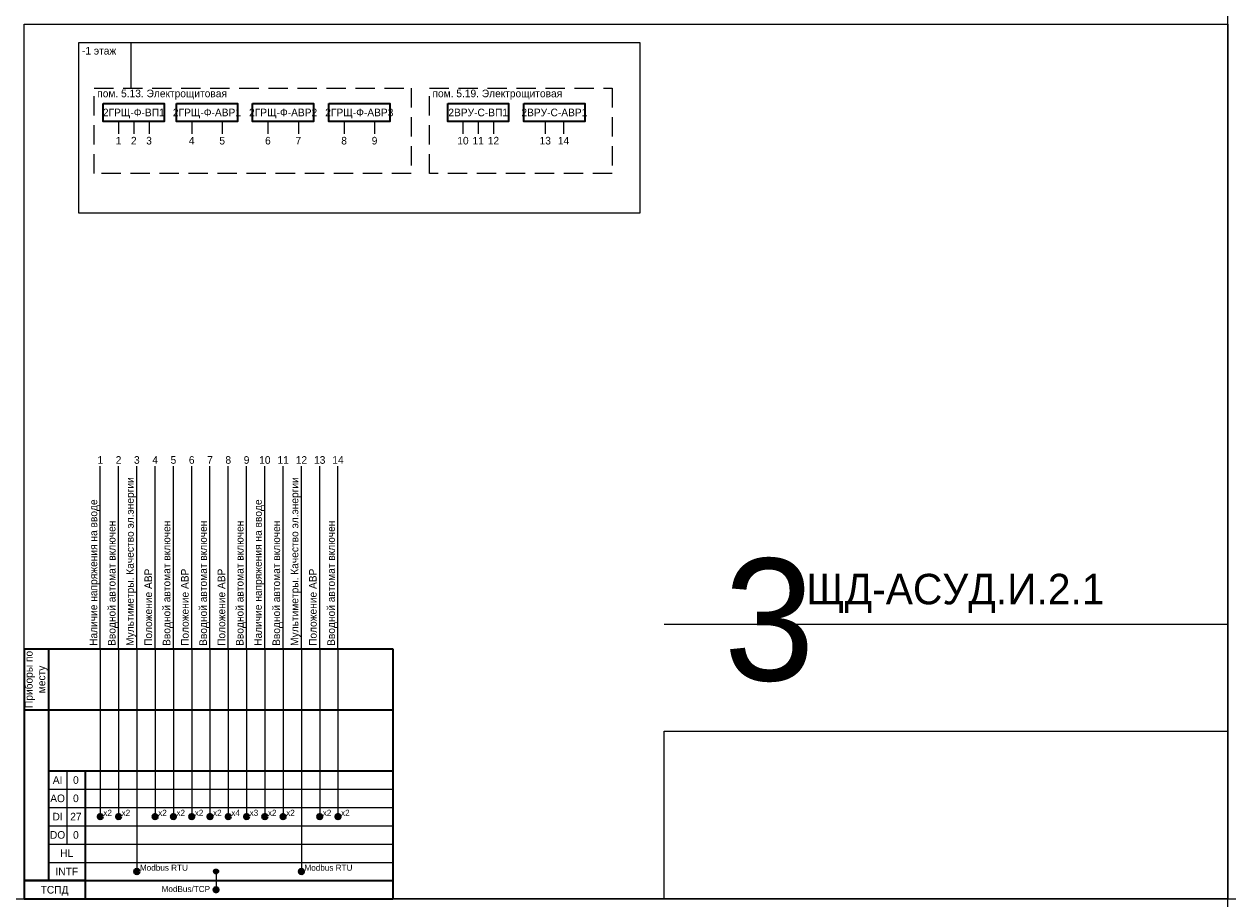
# Model space of a CAD drawing. Header units: millimetres. Extents: x -1173 to 6733, y -4591 to 345.
# Tile 38 of 93: x -1173 to -778, y -2043 to -1756. Entities that reach past the tile are written whole.
import ezdxf
from ezdxf.enums import TextEntityAlignment as Align

# ---------------------------------------------------------------- set-up
doc = ezdxf.new("R2010")
doc.units = ezdxf.units.MM
doc.linetypes.add('DASHED2', pattern=[9.525, 6.35, -3.175])
doc.layers.get('0').update_dxf_attribs({"lineweight": 15})
for name, color, linetype, lineweight in [('AK_Drawing', 7, 'Continuous', 35), ('AK_Drawing_Thin', 7, 'Continuous', 15), ('AK_Equipment', 7, 'Continuous', 35), ('AK_Impulse', 7, 'Continuous', 9), ('AK_Table', 7, 'Continuous', 35)]:
    doc.layers.add(name, color=color, linetype=linetype, lineweight=lineweight)
doc.layers.add('UNPLOTTED', color=2, linetype='Continuous', lineweight=15, plot=False)
doc.styles.add('PT Sans Narrow', font='PTN57F.ttf')
doc.styles.get("Standard").update_dxf_attribs({"font": 'arial.ttf'})

# ---------------------------------------------------------------- blocks, each defined once
blk = doc.blocks.new('*U1')
at = {"layer": 'UNPLOTTED'}
blk.add_line((0, 90), (-185, 90), dxfattribs=at)
for points in [[(0, 0), (-395, 0), (-395, 287), (0, 287)], [(-185, 55), (0, 55), (0, 0), (-185, 0)]]:
    blk.add_lwpolyline(points, close=True, dxfattribs=at)
blk = doc.blocks.new('*U247')
at = {"layer": 'AK_Impulse'}
for q in [(0, 60), (0, -55)]:
    blk.add_line((0, 0), q, dxfattribs=at)
at = {"style": 'PT Sans Narrow'}
for tag, p in [('DESC1', (-1, 1)), ('DESC2', (3, 1))]:
    blk.add_attdef(tag, p, '', height=2.5, rotation=90, dxfattribs=at)
at = {"layer": 'AK_Impulse', "style": 'PT Sans Narrow'}
blk.add_attdef('Y', text='', height=2.5, dxfattribs=at).set_placement((0, 60), align=Align.BOTTOM_CENTER)
blk = doc.blocks.new('*U265')
at = {"lineweight": -2}
for p, q in [((0, 82), (121, 82)), ((0, 82), (0, 62)), ((8, 82), (8, 62)), ((121, 82), (121, 62)), ((0, 62), (0, 0)), ((0, 62), (121, 62)), ((8, 62), (8, 6)), ((121, 62), (121, 0)), ((8, 42), (121, 42)), ((20, 42), (20, 0)), ((0, 6), (121, 6)), ((20, 6), (0, 6)), ((0, 0), (121, 0))]:
    blk.add_line(p, q, dxfattribs=at)
at = {"lineweight": 9}
for p, q in [((14, 42), (14, 18)), ((8, 36), (121, 36)), ((8, 30), (121, 30)), ((8, 24), (121, 24)), ((8, 18), (121, 18)), ((8, 12), (121, 12))]:
    blk.add_line(p, q, dxfattribs=at)
at = {"style": 'PT Sans Narrow'}
for s, p in [('AI', (11, 39)), ('AO', (11, 33)), ('DI', (11, 27)), ('DO', (11, 21)), ('HL', (14, 15)), ('INTF', (14, 9)), ('ТСПД', (10, 3))]:
    blk.add_text(s, height=2.5, dxfattribs=at).set_placement(p, align=Align.MIDDLE_CENTER)
at = {"insert": (4, 72), "char_height": 2.5, "width": 19.6, "attachment_point": 5, "rotation": 90, "style": 'PT Sans Narrow'}
blk.add_mtext('Приборы по месту', dxfattribs=at)
at = {"lineweight": 30, "flags": 1}
blk.add_attdef('PANEL_NAME', text='', height=2.5, rotation=90, dxfattribs=at).set_placement((4, 36), align=Align.MIDDLE_CENTER)
at = {"style": 'PT Sans Narrow'}
for tag, p in [('AI_SIGNAL', (17, 39)), ('AO_SIGNAL', (17, 33)), ('DI_SIGNAL', (17, 27)), ('DO_SIGNAL', (17, 21))]:
    blk.add_attdef(tag, text='', height=2.5, dxfattribs=at).set_placement(p, align=Align.MIDDLE_CENTER)
blk = doc.blocks.new('WDDOT')
for radius in [0.7, 0.5, 0.3, 0.1]:
    blk.add_circle((0, 0), radius)
blk = doc.blocks.new('*U251')
at = {"color": 0, "lineweight": 50}
for radius in [0.72, 0.449, 0.223]:
    blk.add_circle((0, -15), radius, dxfattribs=at)
at = {"style": 'PT Sans Narrow', "flags": 12}
blk.add_attdef('DESC', (1, -14.75), '', height=2, dxfattribs=at)
at = {"layer": 'UNPLOTTED', "style": 'PT Sans Narrow', "flags": 13}
blk.add_attdef('SIGNAL_TYPE', text='', height=1, dxfattribs=at).set_placement((-1, -17), align=Align.RIGHT)
blk = doc.blocks.new('*U241')
at = {"color": 0, "lineweight": 50}
for radius in [0.72, 0.449, 0.223]:
    blk.add_circle((0, -33), radius, dxfattribs=at)
at = {"style": 'PT Sans Narrow', "flags": 12}
blk.add_attdef('DESC', (1, -32.75), '', height=2, dxfattribs=at)
at = {"layer": 'UNPLOTTED', "style": 'PT Sans Narrow', "flags": 13}
blk.add_attdef('SIGNAL_TYPE', text='', height=1, dxfattribs=at).set_placement((-1, -35), align=Align.RIGHT)
blk = doc.blocks.new('*U249')
at = {"layer": 'AK_Drawing_Thin', "color": 0}
blk.add_lwpolyline([(0, 0), (184, 0), (184, -56), (0, -56)], close=True, dxfattribs=at)
at = {"style": 'PT Sans Narrow'}
for tag, p in [('LEVEL', (1, -4)), ('DESC', (1, -55))]:
    blk.add_attdef(tag, p, '', height=2.5, dxfattribs=at)
blk = doc.blocks.new('*U246')
at = {"color": 0}
blk.add_lwpolyline([(0, 0), (20, 0), (20, -6), (0, -6)], close=True, dxfattribs=at)
at = {"style": 'PT Sans Narrow'}
for tag, p in [('LEVEL', (1, -4)), ('DESC', (1, -31))]:
    blk.add_attdef(tag, p, '', height=2.5, dxfattribs=at)
blk = doc.blocks.new('*U245')
at = {"layer": 'AK_Impulse'}
blk.add_line((0, 0), (0, -4), dxfattribs=at)
at = {"layer": 'AK_Impulse', "ltscale": 500, "style": 'PT Sans Narrow'}
blk.add_attdef('Y', text='', height=2.5, dxfattribs=at).set_placement((0, -5), align=Align.TOP_CENTER)
blk = doc.blocks.new('*U264')
at = {"linetype": 'DASHED2'}
blk.add_lwpolyline([(0, 0), (104, 0), (104, -28), (0, -28)], close=True, dxfattribs=at)
at = {"style": 'PT Sans Narrow'}
blk.add_attdef('SPACE_NAME', (1, -3), '', height=2.5, dxfattribs=at)
blk = doc.blocks.new('*U252')
at = {"color": 0, "lineweight": 50}
for radius in [0.72, 0.449, 0.223]:
    blk.add_circle((0, -15), radius, dxfattribs=at)
at = {"style": 'PT Sans Narrow', "flags": 12}
blk.add_attdef('DESC', (1, -14.75), '', height=2, dxfattribs=at)
at = {"layer": 'UNPLOTTED', "style": 'PT Sans Narrow', "flags": 13}
blk.add_attdef('SIGNAL_TYPE', text='', height=1, dxfattribs=at).set_placement((-1, -17), align=Align.RIGHT)
blk = doc.blocks.new('*U253')
at = {"color": 0, "lineweight": 50}
for radius in [0.72, 0.449, 0.223]:
    blk.add_circle((0, -15), radius, dxfattribs=at)
at = {"style": 'PT Sans Narrow', "flags": 12}
blk.add_attdef('DESC', (1, -14.75), '', height=2, dxfattribs=at)
at = {"layer": 'UNPLOTTED', "style": 'PT Sans Narrow', "flags": 13}
blk.add_attdef('SIGNAL_TYPE', text='', height=1, dxfattribs=at).set_placement((-1, -17), align=Align.RIGHT)
blk = doc.blocks.new('*U254')
at = {"color": 0, "lineweight": 50}
for radius in [0.72, 0.449, 0.223]:
    blk.add_circle((0, -15), radius, dxfattribs=at)
at = {"style": 'PT Sans Narrow', "flags": 12}
blk.add_attdef('DESC', (1, -14.75), '', height=2, dxfattribs=at)
at = {"layer": 'UNPLOTTED', "style": 'PT Sans Narrow', "flags": 13}
blk.add_attdef('SIGNAL_TYPE', text='', height=1, dxfattribs=at).set_placement((-1, -17), align=Align.RIGHT)
blk = doc.blocks.new('*U255')
at = {"layer": 'AK_Impulse'}
for q in [(0, 60), (0, -73)]:
    blk.add_line((0, 0), q, dxfattribs=at)
at = {"style": 'PT Sans Narrow'}
for tag, p in [('DESC1', (-1, 1)), ('DESC2', (3, 1))]:
    blk.add_attdef(tag, p, '', height=2.5, rotation=90, dxfattribs=at)
at = {"layer": 'AK_Impulse', "style": 'PT Sans Narrow'}
blk.add_attdef('Y', text='', height=2.5, dxfattribs=at).set_placement((0, 60), align=Align.BOTTOM_CENTER)
blk = doc.blocks.new('*U256')
at = {"color": 0, "lineweight": 50}
for radius in [0.72, 0.449, 0.223]:
    blk.add_circle((0, -33), radius, dxfattribs=at)
at = {"style": 'PT Sans Narrow', "flags": 12}
blk.add_attdef('DESC', (1, -32.75), '', height=2, dxfattribs=at)
at = {"layer": 'UNPLOTTED', "style": 'PT Sans Narrow', "flags": 13}
blk.add_attdef('SIGNAL_TYPE', text='', height=1, dxfattribs=at).set_placement((-1, -35), align=Align.RIGHT)
blk = doc.blocks.new('*U248')
at = {"linetype": 'DASHED2'}
blk.add_lwpolyline([(0, 0), (60, 0), (60, -28), (0, -28)], close=True, dxfattribs=at)
at = {"style": 'PT Sans Narrow'}
blk.add_attdef('SPACE_NAME', (1, -3), '', height=2.5, dxfattribs=at)

msp = doc.modelspace()

# ---------------------------------------------------------------- linework, layer by layer
at = {"layer": 'AK_Impulse'}
msp.add_line((-1110, -2034), (-1110, -2040), dxfattribs=at)
at = {"layer": 'UNPLOTTED', "color": 2, "true_color": 0xf1eb1f}
msp.add_line((-1138, -1762), (-1138, -1777), dxfattribs=at)
for p, direction in [((-778, -1679), (0, 1)), ((-778, -2043), (1, 0))]:
    msp.add_xline(p, direction, dxfattribs=at)

# ---------------------------------------------------------------- block references
at = {"layer": 'AK_Drawing'}
msp.add_blockref('WDDOT', (-1110, -2034), dxfattribs=at)
at = {"layer": 'AK_Drawing_Thin', "color": 251}
msp.add_blockref('*U249', (-1155, -1762), dxfattribs=at).add_auto_attribs({'LEVEL': '-1 этаж'})
at = {"layer": 'AK_Drawing_Thin'}
for name, p, values in [('*U264', (-1150, -1777), {'SPACE_NAME': 'пом. 5.13. Электрощитовая'}), ('*U248', (-1040, -1777), {'SPACE_NAME': 'пом. 5.19. Электрощитовая'})]:
    msp.add_blockref(name, p, dxfattribs=at).add_auto_attribs(values)
at = {"layer": 'AK_Drawing_Thin', "ltscale": 10}
for name, p, values in [('*U247', (-1148, -1961), {'DESC1': 'Наличие напряжения на вводе', 'Y': '1'}), ('*U247', (-1142, -1961), {'DESC1': 'Вводной автомат включен', 'Y': '2'}), ('*U255', (-1136, -1961), {'DESC1': 'Мультиметры. Качество эл.энергии', 'Y': '3'}), ('*U247', (-1130, -1961), {'DESC1': 'Положение АВР', 'Y': '4'}), ('*U247', (-1124, -1961), {'DESC1': 'Вводной автомат включен', 'Y': '5'}), ('*U247', (-1118, -1961), {'DESC1': 'Положение АВР', 'Y': '6'}), ('*U247', (-1112, -1961), {'DESC1': 'Вводной автомат включен', 'Y': '7'}), ('*U247', (-1106, -1961), {'DESC1': 'Положение АВР', 'Y': '8'}), ('*U247', (-1100, -1961), {'DESC1': 'Вводной автомат включен', 'Y': '9'}), ('*U247', (-1094, -1961), {'DESC1': 'Наличие напряжения на вводе', 'Y': '10'}), ('*U247', (-1088, -1961), {'DESC1': 'Вводной автомат включен', 'Y': '11'}), ('*U255', (-1082, -1961), {'DESC1': 'Мультиметры. Качество эл.энергии', 'Y': '12'}), ('*U247', (-1076, -1961), {'DESC1': 'Положение АВР', 'Y': '13'}), ('*U247', (-1070, -1961), {'DESC1': 'Вводной автомат включен', 'Y': '14'})]:
    msp.add_blockref(name, p, dxfattribs=at).add_auto_attribs(values)
ref = msp.add_blockref('*U251', (-1148, -2001), dxfattribs=at)
ref.add_attrib('DESC', 'x2', (-1147, -2015.75), dxfattribs={"layer": '0', "height": 2, "style": 'PT Sans Narrow'})
ref = msp.add_blockref('*U252', (-1142, -2001), dxfattribs=at)
ref.add_attrib('DESC', 'x2', (-1141, -2015.75), dxfattribs={"layer": '0', "height": 2, "style": 'PT Sans Narrow'})
ref = msp.add_blockref('*U253', (-1130, -2001), dxfattribs=at)
ref.add_attrib('DESC', 'x2', (-1129, -2015.75), dxfattribs={"layer": '0', "height": 2, "style": 'PT Sans Narrow'})
ref = msp.add_blockref('*U254', (-1124, -2001), dxfattribs=at)
ref.add_attrib('DESC', 'x2', (-1123, -2015.75), dxfattribs={"layer": '0', "height": 2, "style": 'PT Sans Narrow'})
ref = msp.add_blockref('*U253', (-1118, -2001), dxfattribs=at)
ref.add_attrib('DESC', 'x2', (-1117, -2015.75), dxfattribs={"layer": '0', "height": 2, "style": 'PT Sans Narrow'})
ref = msp.add_blockref('*U254', (-1112, -2001), dxfattribs=at)
ref.add_attrib('DESC', 'x2', (-1111, -2015.75), dxfattribs={"layer": '0', "height": 2, "style": 'PT Sans Narrow'})
ref = msp.add_blockref('*U253', (-1106, -2001), dxfattribs=at)
ref.add_attrib('DESC', 'x4', (-1105, -2015.75), dxfattribs={"layer": '0', "height": 2, "style": 'PT Sans Narrow'})
ref = msp.add_blockref('*U254', (-1100, -2001), dxfattribs=at)
ref.add_attrib('DESC', 'x3', (-1099, -2015.75), dxfattribs={"layer": '0', "height": 2, "style": 'PT Sans Narrow'})
ref = msp.add_blockref('*U251', (-1094, -2001), dxfattribs=at)
ref.add_attrib('DESC', 'x2', (-1093, -2015.75), dxfattribs={"layer": '0', "height": 2, "style": 'PT Sans Narrow'})
ref = msp.add_blockref('*U252', (-1088, -2001), dxfattribs=at)
ref.add_attrib('DESC', 'x2', (-1087, -2015.75), dxfattribs={"layer": '0', "height": 2, "style": 'PT Sans Narrow'})
ref = msp.add_blockref('*U253', (-1076, -2001), dxfattribs=at)
ref.add_attrib('DESC', 'x2', (-1075, -2015.75), dxfattribs={"layer": '0', "height": 2, "style": 'PT Sans Narrow'})
ref = msp.add_blockref('*U254', (-1070, -2001), dxfattribs=at)
ref.add_attrib('DESC', 'x2', (-1069, -2015.75), dxfattribs={"layer": '0', "height": 2, "style": 'PT Sans Narrow'})
ref = msp.add_blockref('*U256', (-1136, -2001), dxfattribs=at)
ref.add_attrib('DESC', 'Modbus RTU', (-1135, -2033.75), dxfattribs={"layer": '0', "height": 2, "style": 'PT Sans Narrow'})
ref = msp.add_blockref('*U256', (-1082, -2001), dxfattribs=at)
ref.add_attrib('DESC', 'Modbus RTU', (-1081, -2033.75), dxfattribs={"layer": '0', "height": 2, "style": 'PT Sans Narrow'})
ref = msp.add_blockref('*U241', (-1110, -2007), dxfattribs=at)
ref.add_attrib('DESC', 'ModBus/TCP    ', dxfattribs={"layer": '0', "height": 2, "style": 'PT Sans Narrow'}).set_placement((-1109, -2039.75), align=Align.MIDDLE_RIGHT)
at = {"layer": 'AK_Equipment'}
ref = msp.add_blockref('*U246', (-1147, -1782), dxfattribs=at)
ref.add_attrib('LEVEL', '2ГРЩ-Ф-ВП1', dxfattribs={"layer": '0', "ltscale": 10, "height": 2.5, "style": 'PT Sans Narrow'}).set_placement((-1137, -1785), align=Align.MIDDLE_CENTER)
ref = msp.add_blockref('*U246', (-1123, -1782), dxfattribs=at)
ref.add_attrib('LEVEL', '2ГРЩ-Ф-АВР1', dxfattribs={"layer": '0', "ltscale": 10, "height": 2.5, "style": 'PT Sans Narrow'}).set_placement((-1113, -1785), align=Align.MIDDLE_CENTER)
ref = msp.add_blockref('*U246', (-1098, -1782), dxfattribs=at)
ref.add_attrib('LEVEL', '2ГРЩ-Ф-АВР2', dxfattribs={"layer": '0', "ltscale": 10, "height": 2.5, "style": 'PT Sans Narrow'}).set_placement((-1088, -1785), align=Align.MIDDLE_CENTER)
ref = msp.add_blockref('*U246', (-1073, -1782), dxfattribs=at)
ref.add_attrib('LEVEL', '2ГРЩ-Ф-АВР3', dxfattribs={"layer": '0', "ltscale": 10, "height": 2.5, "style": 'PT Sans Narrow'}).set_placement((-1063, -1785), align=Align.MIDDLE_CENTER)
ref = msp.add_blockref('*U246', (-1034, -1782), dxfattribs=at)
ref.add_attrib('LEVEL', '2ВРУ-С-ВП1', dxfattribs={"layer": '0', "ltscale": 10, "height": 2.5, "style": 'PT Sans Narrow'}).set_placement((-1024, -1785), align=Align.MIDDLE_CENTER)
ref = msp.add_blockref('*U246', (-1009, -1782), dxfattribs=at)
ref.add_attrib('LEVEL', '2ВРУ-С-АВР1', dxfattribs={"layer": '0', "ltscale": 10, "height": 2.5, "style": 'PT Sans Narrow'}).set_placement((-999, -1785), align=Align.MIDDLE_CENTER)
for p, values in [((-1142, -1788), {'Y': '1'}), ((-1137, -1788), {'Y': '2'}), ((-1132, -1788), {'Y': '3'}), ((-1118, -1788), {'Y': '4'}), ((-1108, -1788), {'Y': '5'}), ((-1093, -1788), {'Y': '6'}), ((-1083, -1788), {'Y': '7'}), ((-1068, -1788), {'Y': '8'}), ((-1058, -1788), {'Y': '9'}), ((-1029, -1788), {'Y': '10'}), ((-1024, -1788), {'Y': '11'}), ((-1019, -1788), {'Y': '12'}), ((-1002, -1788), {'Y': '13'}), ((-996, -1788), {'Y': '14'})]:
    msp.add_blockref('*U245', p, dxfattribs=at).add_auto_attribs(values)
at = {"layer": 'AK_Table'}
msp.add_blockref('*U265', (-1173, -2043), dxfattribs=at).add_auto_attribs({'AI_SIGNAL': '0', 'AO_SIGNAL': '0', 'DI_SIGNAL': '27', 'DO_SIGNAL': '0'})
at = {"layer": 'UNPLOTTED'}
msp.add_blockref('*U1', (-778, -2043), dxfattribs=at)

# ---------------------------------------------------------------- texts
at = {"layer": 'UNPLOTTED', "color": 3, "style": 'PT Sans Narrow'}
msp.add_text('3', height=40, dxfattribs=at).set_placement((-928.51, -1971.35), align=Align.CENTER)
msp.add_text('ЩД-АСУД.И.2.1', height=10, dxfattribs=at).set_placement((-818.51, -1946.35), align=Align.RIGHT)

doc.saveas('drawing.dxf')
